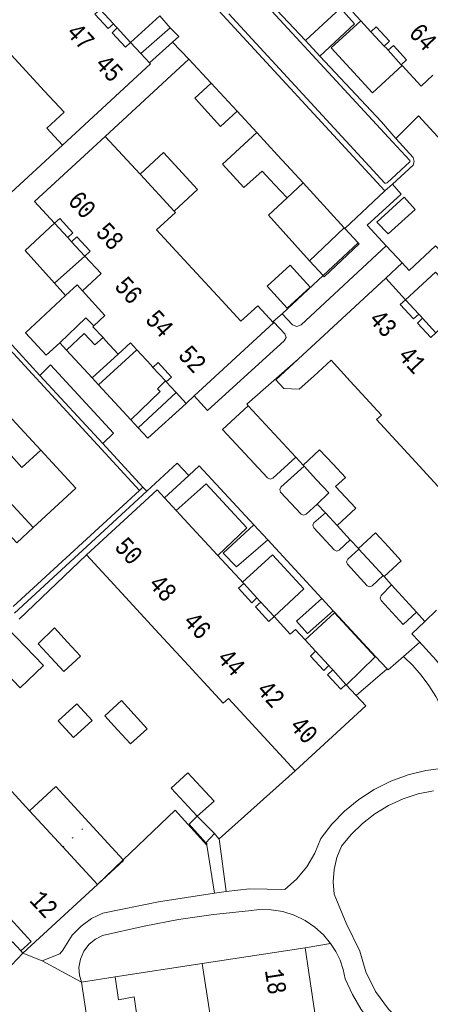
# Model space of a CAD drawing. Header units: metres. Extents: x 196790 to 198335, y 354523 to 356036.
# Tile 39 of 108: x 197444 to 197485, y 354871 to 354968. Entities that reach past the tile are written whole.
import ezdxf

# ---------------------------------------------------------------- set-up
doc = ezdxf.new("R2010")
doc.units = ezdxf.units.M
for name, pattern in [('DGN Style 1', [1.160006, 0.00193, -1.158076]), ('DGN Style 2', [186.027128, 111.616277, -74.410851]), ('DGN Style 3', [260.437979, 186.027128, -74.410851])]:
    doc.linetypes.add(name, pattern=pattern)
for name, color, linetype, lineweight in [('afdak', 252, 'DGN Style 2', 18), ('bij- of bedrijfsgebouw', 252, 'Continuous', 18), ('carport', 252, 'Continuous', 18), ('heg of haag', 252, 'Continuous', 18), ('hoofdgebouw', 252, 'Continuous', 18), ('hoofdgebouw maaiveld', 252, 'Continuous', 18), ('huisnummer BAG', 252, 'Continuous', 18), ('kant keiverharding', 252, 'Continuous', 18), ('kant klinkerverharding', 252, 'Continuous', 18), ('kant tegelverharding', 252, 'Continuous', 18), ('molgoot', 252, 'DGN Style 3', 18), ('overbouw', 252, 'Continuous', 18), ('overige afscheidingen', 252, 'Continuous', 18), ('T22_berm', 252, 'DGN Style 2', 18), ('T22_brandgang', 252, 'DGN Style 2', 18), ('tuinhuis', 252, 'DGN Style 2', 18), ('tussenmuur WOZ', 252, 'DGN Style 1', 18), ('vlakafsluiter grijs', 252, 'DGN Style 2', 18), ('vlakafsluiter groen', 252, 'DGN Style 2', 18)]:
    doc.layers.add(name, color=color, linetype=linetype, lineweight=lineweight)
doc.styles.add('Style-Courier New', font='cour.ttf')

msp = doc.modelspace()

# ---------------------------------------------------------------- linework, layer by layer
at = {"layer": 'afdak'}
for p, q in [((197468.635, 354941.658), (197470.892, 354943.715)), ((197470.892, 354943.715), (197472.859, 354941.557)), ((197470.603, 354939.5), (197468.635, 354941.658)), ((197472.859, 354941.557), (197470.603, 354939.5)), ((197443.068, 354908.076), (197446.633, 354904.392)), ((197444.356, 354902.188), (197440.79, 354905.871)), ((197446.633, 354904.392), (197444.356, 354902.188)), ((197451.118, 354888.916), (197454.466, 354885.263))]:
    msp.add_line(p, q, dxfattribs=at)
at = {"layer": 'afdak', "flags": 128}
for points in [[(197456.134, 354952.68), (197458.427, 354954.794), (197461.77, 354951.154), (197459.48, 354949.052)], [(197445.261, 354890.105), (197447.853, 354892.48), (197451.118, 354888.916)], [(197454.466, 354885.263), (197454.512, 354885.212), (197451.944, 354882.859)]]:
    msp.add_lwpolyline(points, dxfattribs=at)
at = {"layer": 'bij- of bedrijfsgebouw'}
for p, q in [((197464.415, 354960.249), (197463.138, 354961.634)), ((197465.689, 354958.867), (197464.415, 354960.249)), ((197462.795, 354958.753), (197461.59, 354960.07)), ((197467.618, 354956.765), (197469.644, 354954.533)), ((197470.961, 354953.133), (197469.644, 354954.533)), ((197468.145, 354952.964), (197469.369, 354951.663)), ((197472.183, 354951.834), (197470.961, 354953.133)), ((197469.369, 354951.663), (197470.605, 354950.349)), ((197470.605, 354950.349), (197472.183, 354951.834)), ((197476.225, 354947.399), (197472.788, 354944.164)), ((197476.281, 354947.338), (197476.225, 354947.399)), ((197477.593, 354945.924), (197476.281, 354947.338)), ((197472.788, 354944.164), (197474.143, 354942.703)), ((197472.267, 354923.967), (197472.169, 354924.072)), ((197473.506, 354922.638), (197472.267, 354923.967)), ((197474.714, 354921.343), (197473.506, 354922.638)), ((197473.544, 354920.252), (197474.714, 354921.343)), ((197474.365, 354919.371), (197473.544, 354920.252)), ((197475.521, 354918.131), (197474.365, 354919.371)), ((197477.659, 354915.822), (197477.614, 354915.871)), ((197478.898, 354914.467), (197477.659, 354915.822)), ((197480.04, 354913.219), (197478.898, 354914.467)), ((197480.137, 354913.113), (197480.04, 354913.219)), ((197461.761, 354889.562), (197460.483, 354890.946)), ((197450.37, 354873.233), (197453.672, 354873.759)), ((197451.126, 354868.335), (197450.37, 354873.233)), ((197453.672, 354873.759), (197454.031, 354871.505))]:
    msp.add_line(p, q, dxfattribs=at)
at = {"layer": 'bij- of bedrijfsgebouw', "flags": 128}
for points in [[(197461.59, 354960.07), (197461.522, 354960.144), (197463.138, 354961.634)], [(197465.689, 354958.867), (197464.063, 354957.368), (197462.795, 354958.753)], [(197468.145, 354952.964), (197466.347, 354951.365), (197464.238, 354953.649), (197467.618, 354956.765)], [(197474.143, 354942.703), (197474.25, 354942.588), (197477.687, 354945.822), (197477.593, 354945.924)], [(197475.13, 354924.152), (197473.792, 354925.586), (197472.169, 354924.072)], [(197475.372, 354921.957), (197476.338, 354922.857), (197475.13, 354924.152)], [(197475.372, 354921.957), (197477.35, 354919.836), (197475.521, 354918.131)], [(197480.573, 354916.028), (197479.303, 354917.416), (197477.614, 354915.871)], [(197480.137, 354913.113), (197481.826, 354914.658), (197480.573, 354916.028)], [(197447.381, 354905.146), (197446.115, 354906.52), (197447.721, 354908.071), (197449.003, 354906.681)], [(197449.003, 354906.681), (197450.285, 354905.291), (197448.647, 354903.771), (197447.381, 354905.146)], [(197453.929, 354898.044), (197452.666, 354899.423), (197454.307, 354900.923), (197455.565, 354899.544)], [(197455.565, 354899.544), (197456.822, 354898.165), (197455.191, 354896.665), (197453.929, 354898.044)], [(197460.483, 354890.946), (197459.205, 354892.329), (197460.846, 354893.839), (197462.13, 354892.445)], [(197462.13, 354892.445), (197463.414, 354891.051), (197461.761, 354889.562)], [(197455.966, 354869.082), (197455.552, 354871.806), (197454.031, 354871.505)]]:
    msp.add_lwpolyline(points, dxfattribs=at)
at = {"layer": 'carport'}
for p, q in [((197455.204, 354965.626), (197458.071, 354968.232)), ((197472.183, 354951.834), (197476.225, 354947.399)), ((197447.72, 354941.947), (197450.71, 354944.616))]:
    msp.add_line(p, q, dxfattribs=at)
at = {"layer": 'carport', "flags": 128}
for points in [[(197477.841, 354967.764), (197474.943, 354965.096), (197479.006, 354960.68), (197481.907, 354963.348)], [(197470.605, 354950.349), (197468.784, 354948.636), (197472.788, 354944.164)], [(197447.721, 354947.858), (197444.82, 354945.183), (197447.72, 354941.947)], [(197482.24, 354940.337), (197485.198, 354943.055), (197488.191, 354939.821), (197485.238, 354937.088)], [(197463.787, 354915.182), (197466.648, 354917.923), (197462.638, 354922.23), (197459.702, 354919.605)], [(197466.219, 354912.558), (197469.17, 354915.256), (197472.234, 354911.905), (197469.322, 354909.189)], [(197476.434, 354902.473), (197479.27, 354905.228), (197475.269, 354909.561), (197472.37, 354906.909)]]:
    msp.add_lwpolyline(points, dxfattribs=at)
at = {"layer": 'heg of haag'}
for p, q in [((197443.021, 354950.481), (197448.506, 354955.54)), ((197450.874, 354915.248), (197444.235, 354908.924))]:
    msp.add_line(p, q, dxfattribs=at)
at = {"layer": 'hoofdgebouw'}
for p, q in [((197477.079, 354968.59), (197477.841, 354967.764)), ((197453.515, 354967.455), (197453.703, 354967.252)), ((197453.703, 354967.252), (197453.895, 354967.044)), ((197477.841, 354967.764), (197478.84, 354966.679)), ((197455.204, 354965.626), (197456.221, 354964.524)), ((197480.366, 354965.046), (197480.16, 354965.271)), ((197480.539, 354964.859), (197480.366, 354965.046)), ((197443.469, 354964.409), (197446.753, 354960.835)), ((197456.221, 354964.524), (197457.059, 354963.617)), ((197481.834, 354963.428), (197481.907, 354963.348)), ((197452.717, 354956.384), (197456.134, 354952.68)), ((197456.134, 354952.68), (197456.171, 354952.64)), ((197459.48, 354949.052), (197456.171, 354952.64)), ((197457.766, 354947.209), (197460.881, 354943.83)), ((197449.022, 354946.447), (197449.227, 354946.224)), ((197449.227, 354946.224), (197449.402, 354946.035)), ((197450.71, 354944.616), (197452.306, 354942.898)), ((197460.881, 354943.83), (197464.163, 354940.271)), ((197450.46, 354941.194), (197452.306, 354942.898)), ((197480.294, 354942.446), (197471.68, 354934.494)), ((197482.24, 354940.337), (197480.294, 354942.446)), ((197483.555, 354938.923), (197483.743, 354938.718)), ((197469.257, 354938.074), (197461.448, 354930.869)), ((197483.743, 354938.718), (197483.933, 354938.511)), ((197452.74, 354936.34), (197452.492, 354936.609)), ((197453.977, 354934.995), (197452.74, 354936.34)), ((197457.214, 354933.896), (197455.815, 354935.421)), ((197471.68, 354934.494), (197469.48, 354932.463)), ((197457.214, 354933.896), (197457.397, 354933.676)), ((197458.706, 354932.258), (197459.672, 354931.211)), ((197459.672, 354931.211), (197460.659, 354930.141)), ((197460.659, 354930.141), (197461.448, 354930.869)), ((197486.14, 354921.217), (197482.863, 354924.782)), ((197461.277, 354917.9), (197458.542, 354920.862)), ((197461.277, 354917.9), (197464.574, 354914.33)), ((197450.874, 354915.248), (197454.33, 354911.498)), ((197464.574, 354914.33), (197466.328, 354912.441)), ((197454.33, 354911.498), (197457.624, 354907.924)), ((197467.636, 354911.022), (197467.861, 354910.777)), ((197467.861, 354910.777), (197468.015, 354910.61)), ((197469.322, 354909.189), (197470.916, 354907.463)), ((197457.624, 354907.924), (197460.904, 354904.365)), ((197474.714, 354904.361), (197474.884, 354904.177)), ((197474.884, 354904.177), (197475.093, 354903.949)), ((197477.379, 354901.441), (197476.391, 354902.52)), ((197464.839, 354901.139), (197467.928, 354897.79)), ((197467.928, 354897.79), (197471.393, 354894.034)), ((197445.261, 354890.105), (197441.984, 354893.659)), ((197448.549, 354886.54), (197445.261, 354890.105)), ((197451.944, 354882.859), (197448.549, 354886.54)), ((197444.618, 354876.096), (197451.944, 354882.859)), ((197444.408, 354876.323), (197444.618, 354876.096)), ((197472.369, 354876.628), (197462.233, 354875.069)), ((197473.096, 354871.774), (197472.369, 354876.628)), ((197462.233, 354875.069), (197462.99, 354870.197)), ((197473.803, 354867.057), (197473.096, 354871.774))]:
    msp.add_line(p, q, dxfattribs=at)
at = {"layer": 'hoofdgebouw', "flags": 128}
for points in [[(197448.506, 354955.54), (197457.151, 354963.517), (197457.059, 354963.617)], [(197481.907, 354963.348), (197483.787, 354961.325), (197484.938, 354962.394)], [(197446.753, 354960.835), (197448.662, 354958.758), (197446.973, 354957.202), (197448.506, 354955.54)], [(197447.721, 354947.858), (197445.768, 354949.975), (197452.717, 354956.384)], [(197457.766, 354947.209), (197459.606, 354948.897), (197459.48, 354949.052)], [(197451.591, 354937.766), (197452.671, 354938.767), (197450.46, 354941.194)], [(197464.163, 354940.271), (197466.058, 354938.216), (197467.722, 354939.737), (197469.257, 354938.074)], [(197452.492, 354936.609), (197451.503, 354937.684), (197451.591, 354937.766)], [(197455.815, 354935.421), (197455.188, 354936.104), (197453.977, 354934.995)], [(197476.816, 354932.327), (197474.928, 354934.38), (197473.227, 354932.817)], [(197473.227, 354932.817), (197471.781, 354931.54), (197470.277, 354931.62), (197469.48, 354932.463)], [(197479.837, 354928.94), (197479.887, 354928.986), (197476.816, 354932.327)], [(197482.863, 354924.782), (197479.405, 354928.543), (197479.837, 354928.94)], [(197458.542, 354920.862), (197457.817, 354921.647), (197450.874, 354915.248)], [(197473.408, 354905.782), (197472.37, 354906.909), (197471.435, 354907.93), (197470.916, 354907.463)], [(197460.904, 354904.365), (197464.318, 354900.661), (197464.839, 354901.139)], [(197471.393, 354894.034), (197478.336, 354900.41), (197477.379, 354901.441)]]:
    msp.add_lwpolyline(points, dxfattribs=at)
at = {"layer": 'hoofdgebouw maaiveld', "flags": 128}
for points in [[(197452.206, 354968.873), (197451.693, 354968.397), (197453.002, 354966.979), (197453.515, 354967.455)], [(197453.895, 354967.044), (197453.382, 354966.568), (197454.691, 354965.149), (197455.204, 354965.626)], [(197480.16, 354965.271), (197480.675, 354965.746), (197479.37, 354967.168), (197478.84, 354966.679)], [(197481.834, 354963.428), (197482.358, 354963.911), (197481.053, 354965.333), (197480.539, 354964.859)], [(197447.721, 354947.858), (197448.235, 354948.333), (197449.537, 354946.921), (197449.022, 354946.447)], [(197449.402, 354946.035), (197449.916, 354946.509), (197451.225, 354945.091), (197450.71, 354944.616)], [(197482.24, 354940.337), (197481.735, 354939.87), (197483.04, 354938.449), (197483.555, 354938.923)], [(197483.933, 354938.511), (197483.419, 354938.036), (197484.725, 354936.615), (197485.238, 354937.088)], [(197457.397, 354933.676), (197457.912, 354934.151), (197459.221, 354932.732), (197458.706, 354932.258)], [(197466.328, 354912.441), (197465.814, 354911.965), (197467.122, 354910.546), (197467.636, 354911.022)], [(197468.015, 354910.61), (197467.502, 354910.134), (197468.81, 354908.715), (197469.322, 354909.189)], [(197473.408, 354905.782), (197472.894, 354905.307), (197474.2, 354903.886), (197474.714, 354904.361)], [(197475.093, 354903.949), (197474.579, 354903.474), (197475.885, 354902.053), (197476.391, 354902.52)], [(197444.408, 354876.323), (197445.413, 354877.251), (197442.345, 354880.575), (197441.34, 354879.647), (197441.235, 354879.761)]]:
    msp.add_lwpolyline(points, dxfattribs=at)
at = {"layer": 'kant keiverharding', "flags": 128}
for points in [[(197475.291, 354909.581), (197479.292, 354905.249), (197480.447, 354904.038)], [(197487.073, 354902.398), (197486.218, 354903.693), (197485.264, 354904.917), (197483.551, 354906.78)], [(197480.447, 354904.038), (197480.544, 354903.936), (197482.048, 354905.263)], [(197482.048, 354905.263), (197482.953, 354904.391), (197483.792, 354903.436), (197484.552, 354902.408), (197485.226, 354901.315), (197485.805, 354900.169), (197486.284, 354898.982), (197486.659, 354897.769), (197486.929, 354896.541), (197486.88, 354895.922), (197486.699, 354895.314), (197486.394, 354894.757), (197485.99, 354894.286)]]:
    msp.add_lwpolyline(points, dxfattribs=at)
at = {"layer": 'kant klinkerverharding'}
for p, q in [((197457.324, 354975.843), (197480.225, 354951.024)), ((197467.128, 354971.432), (197472.405, 354965.806)), ((197456.221, 354964.524), (197459.109, 354967.06)), ((197459.33, 354965.666), (197457.059, 354963.617)), ((197472.405, 354965.806), (197473.828, 354964.289)), ((197452.717, 354956.384), (197460.931, 354963.971)), ((197460.931, 354963.971), (197463.138, 354961.634)), ((197467.618, 354956.765), (197465.689, 354958.867)), ((197480.225, 354951.024), (197480.953, 354951.698)), ((197480.225, 354951.024), (197476.281, 354947.338)), ((197436.705, 354943.23), (197446.267, 354932.889)), ((197451.424, 354932.66), (197448.908, 354935.39)), ((197453.977, 354934.995), (197451.424, 354932.66)), ((197455.815, 354935.421), (197452.063, 354931.966)), ((197446.267, 354932.889), (197452.461, 354926.191)), ((197452.063, 354931.966), (197455.239, 354928.52)), ((197459.672, 354931.211), (197455.947, 354927.752)), ((197446.374, 354925.551), (197443.132, 354929.061)), ((197452.461, 354926.191), (197456.424, 354921.905)), ((197472.169, 354924.072), (197471.453, 354924.847)), ((197460.933, 354923.063), (197458.542, 354920.862)), ((197456.792, 354921.507), (197443.77, 354909.524)), ((197456.424, 354921.905), (197456.792, 354921.507)), ((197468.693, 354916.723), (197467.316, 354918.214)), ((197474.017, 354910.961), (197468.693, 354916.723)), ((197476.806, 354916.742), (197477.614, 354915.871)), ((197480.137, 354913.113), (197480.875, 354912.297)), ((197475.134, 354909.751), (197474.017, 354910.961)), ((197475.291, 354909.581), (197475.134, 354909.751)), ((197485.299, 354909.805), (197484.133, 354908.699)), ((197483.314, 354909.603), (197484.133, 354908.699)), ((197477.379, 354901.441), (197480.447, 354904.038)), ((197463.448, 354882.002), (197462.72, 354886.725)), ((197464.594, 354882.151), (197463.901, 354887.329)), ((197444.618, 354876.096), (197446.504, 354875.339))]:
    msp.add_line(p, q, dxfattribs=at)
at = {"layer": 'kant klinkerverharding', "flags": 128}
for points in [[(197472.405, 354965.806), (197475.866, 354969.002), (197477.215, 354967.452), (197473.828, 354964.289)], [(197459.109, 354967.06), (197459.946, 354966.222), (197459.33, 354965.666)], [(197473.828, 354964.289), (197479.9, 354957.814), (197481.286, 354956.175)], [(197479.432, 354947.961), (197482.109, 354950.423), (197483.184, 354949.197), (197480.532, 354946.798), (197479.432, 354947.961)], [(197470.125, 354938.952), (197471.124, 354937.852), (197471.56, 354937.701), (197471.987, 354937.876), (197480.359, 354945.628)], [(197448.801, 354940.741), (197449.959, 354941.812), (197450.46, 354941.194)], [(197448.252, 354936.101), (197446.915, 354934.887), (197444.859, 354937.094), (197448.801, 354940.741)], [(197469.3, 354938.114), (197469.233, 354938.186), (197470.125, 354938.952)], [(197451.591, 354937.766), (197450.797, 354938.555), (197448.252, 354936.101)], [(197461.448, 354930.869), (197462.78, 354929.442), (197470.323, 354936.289), (197470.498, 354936.618), (197470.361, 354936.965), (197469.3, 354938.114)], [(197448.908, 354935.39), (197450.629, 354937.011), (197451.692, 354935.886), (197452.492, 354936.609)], [(197471.68, 354934.494), (197466.635, 354930.051), (197466.782, 354929.903)], [(197452.461, 354926.191), (197453.533, 354927.205), (197447.319, 354933.934), (197446.267, 354932.889)], [(197455.239, 354928.52), (197458.129, 354931.307), (197457.85, 354931.585), (197458.625, 354932.346)], [(197455.947, 354927.752), (197456.889, 354926.73), (197460.659, 354930.141)], [(197466.782, 354929.903), (197464.255, 354927.591), (197468.683, 354922.809), (197468.927, 354922.694), (197469.181, 354922.787), (197471.453, 354924.847)], [(197445.627, 354917.935), (197449.816, 354921.824), (197446.374, 354925.551)], [(197460.933, 354923.063), (197459.79, 354924.266), (197456.792, 354921.507)], [(197467.316, 354918.214), (197461.963, 354924.008), (197460.933, 354923.063)], [(197473.544, 354920.252), (197472.466, 354919.239), (197472.217, 354919.146), (197471.974, 354919.255), (197469.965, 354921.426), (197469.881, 354921.674), (197469.992, 354921.911), (197472.267, 354923.967)], [(197440.846, 354919.853), (197444, 354916.424), (197445.627, 354917.935)], [(197476.806, 354916.742), (197475.728, 354915.716), (197475.48, 354915.623), (197475.238, 354915.731), (197473.216, 354917.914), (197473.132, 354918.162), (197473.243, 354918.4), (197474.365, 354919.371)], [(197467.316, 354918.214), (197464.312, 354915.415), (197465.624, 354914.065), (197468.693, 354916.723)], [(197480.04, 354913.219), (197478.978, 354912.207), (197478.729, 354912.114), (197478.486, 354912.223), (197476.538, 354914.327), (197476.447, 354914.578), (197476.559, 354914.82), (197477.659, 354915.822)], [(197483.314, 354909.603), (197482.023, 354908.404), (197479.847, 354910.754), (197479.742, 354911.009), (197479.855, 354911.26), (197480.875, 354912.297)], [(197474.017, 354910.961), (197471.511, 354908.749), (197472.611, 354907.536), (197475.134, 354909.751)], [(197484.133, 354908.699), (197482.877, 354907.481), (197483.551, 354906.78)], [(197485.99, 354894.286), (197484.248, 354894.051), (197482.51, 354893.621), (197480.809, 354892.996), (197479.178, 354892.181), (197477.647, 354891.189), (197476.245, 354890.042), (197474.992, 354888.763), (197473.905, 354887.381), (197473.332, 354885.941), (197472.531, 354884.592), (197471.528, 354883.386), (197470.364, 354882.363), (197466.893, 354882.418), (197464.594, 354882.151)], [(197484.778, 354868.892), (197484.348, 354868.62), (197483.842, 354868.469), (197483.313, 354868.464), (197482.823, 354868.598), (197482.414, 354868.836), (197480.561, 354870.591), (197479.28, 354872.328), (197478.33, 354874.266), (197477.749, 354876.309), (197476.394, 354879.062), (197475.226, 354881.9), (197475.134, 354883.098), (197475.228, 354884.31), (197475.507, 354885.493), (197475.958, 354886.607), (197476.912, 354887.774), (197478.011, 354888.848), (197479.242, 354889.803), (197480.582, 354890.615), (197482.007, 354891.268), (197483.488, 354891.75), (197484.994, 354892.056)], [(197463.461, 354887.86), (197463.899, 354887.348), (197463.901, 354887.329)], [(197462.72, 354886.725), (197462.698, 354886.865), (197462.604, 354886.946)], [(197446.504, 354875.339), (197448.256, 354876.047), (197448.551, 354876.404), (197448.789, 354876.814), (197449.467, 354877.853), (197450.336, 354878.767), (197451.358, 354879.507), (197452.479, 354880.039), (197457.943, 354881.137), (197463.448, 354882.002)], [(197474.882, 354877.053), (197474.174, 354877.903), (197473.33, 354878.669), (197472.365, 354879.321), (197471.306, 354879.832), (197470.184, 354880.184), (197469.035, 354880.369), (197467.895, 354880.389), (197466.797, 354880.254), (197463.357, 354879.899), (197459.931, 354879.402), (197456.529, 354878.765), (197452.457, 354877.823), (197451.755, 354877.485), (197451.114, 354876.968), (197450.6, 354876.294), (197450.263, 354875.516), (197450.125, 354874.703), (197450.173, 354873.926), (197450.37, 354873.233)], [(197485.101, 354862.436), (197484.939, 354863.309), (197484.161, 354864.533), (197483.199, 354865.639), (197482.08, 354866.588), (197480.847, 354867.351), (197480.091, 354867.973), (197478.926, 354869.203), (197477.897, 354870.561), (197477.024, 354872.025), (197476.321, 354873.566), (197476.119, 354874.492), (197475.808, 354875.395), (197475.392, 354876.254), (197474.882, 354877.053)], [(197444.618, 354876.096), (197441.783, 354873.157), (197440.63, 354874.467)]]:
    msp.add_lwpolyline(points, dxfattribs=at)
at = {"layer": 'kant tegelverharding'}
for p, q in [((197481.916, 354943.943), (197480.359, 354945.628)), ((197461.761, 354889.562), (197463.461, 354887.86)), ((197462.604, 354886.946), (197460.964, 354888.788)), ((197462.604, 354886.946), (197463.461, 354887.86))]:
    msp.add_line(p, q, dxfattribs=at)
at = {"layer": 'kant tegelverharding', "flags": 128}
for points in [[(197481.286, 354956.175), (197483.513, 354958.423), (197486.939, 354954.7)], [(197480.953, 354951.698), (197482.989, 354953.544), (197483.102, 354953.928), (197483.002, 354954.315), (197481.286, 354956.175)], [(197480.359, 354945.628), (197478.469, 354947.674), (197481.809, 354950.723), (197480.953, 354951.698)], [(197486.82, 354943.882), (197485.208, 354945.633), (197482.594, 354943.209), (197481.916, 354943.943)]]:
    msp.add_lwpolyline(points, dxfattribs=at)
at = {"layer": 'molgoot'}
msp.add_line((197443.652, 354910.174), (197456.074, 354921.582), dxfattribs=at)
at = {"layer": 'molgoot', "flags": 128}
for points in [[(197464.853, 354968.435), (197480.215, 354951.804), (197480.327, 354951.794), (197480.437, 354951.813), (197482.687, 354953.877), (197482.693, 354953.945), (197482.685, 354954.013), (197480.955, 354955.87), (197466.083, 354971.999)], [(197456.074, 354921.582), (197437.179, 354942.108), (197436.914, 354942.268), (197436.459, 354942.408), (197435.989, 354942.331), (197435.856, 354942.284), (197426.145, 354933.13), (197425.489, 354932.835), (197422.255, 354932.916), (197422.094, 354932.973), (197421.943, 354933.053), (197409.163, 354946.949), (197408.885, 354947.329), (197408.772, 354947.786), (197409.165, 354950.891), (197409.162, 354950.953), (197409.136, 354951.01), (197399.14, 354961.875)]]:
    msp.add_lwpolyline(points, dxfattribs=at)
at = {"layer": 'overbouw'}
for p, q in [((197452.206, 354968.873), (197453.515, 354967.455)), ((197453.895, 354967.044), (197455.204, 354965.626)), ((197478.84, 354966.679), (197480.16, 354965.271)), ((197480.539, 354964.859), (197481.834, 354963.428)), ((197447.721, 354947.858), (197449.022, 354946.447)), ((197449.402, 354946.035), (197450.71, 354944.616)), ((197482.24, 354940.337), (197483.555, 354938.923)), ((197483.933, 354938.511), (197485.238, 354937.088)), ((197457.397, 354933.676), (197458.625, 354932.346)), ((197458.625, 354932.346), (197458.706, 354932.258)), ((197466.328, 354912.441), (197467.636, 354911.022)), ((197468.015, 354910.61), (197469.322, 354909.189)), ((197473.408, 354905.782), (197474.714, 354904.361)), ((197475.093, 354903.949), (197476.391, 354902.52))]:
    msp.add_line(p, q, dxfattribs=at)
at = {"layer": 'overbouw', "flags": 128}
msp.add_lwpolyline([(197441.511, 354875.282), (197443.592, 354877.207), (197444.408, 354876.323)], dxfattribs=at)
at = {"layer": 'overige afscheidingen'}
for p, q in [((197477.593, 354945.924), (197474.143, 354942.703)), ((197474.143, 354942.703), (197470.125, 354938.952)), ((197471.453, 354924.847), (197466.782, 354929.903)), ((197475.521, 354918.131), (197476.806, 354916.742)), ((197480.875, 354912.297), (197483.314, 354909.603)), ((197471.393, 354894.034), (197463.901, 354887.329)), ((197451.944, 354882.859), (197454.466, 354885.263)), ((197474.882, 354877.053), (197472.369, 354876.628)), ((197462.233, 354875.069), (197453.672, 354873.759))]:
    msp.add_line(p, q, dxfattribs=at)
at = {"layer": 'overige afscheidingen', "flags": 128}
msp.add_lwpolyline([(197454.466, 354885.263), (197459.585, 354890.141), (197462.72, 354886.725)], dxfattribs=at)
at = {"layer": 'T22_berm'}
msp.add_line((197469.257, 354938.074), (197469.3, 354938.114), dxfattribs=at)
at = {"layer": 'T22_brandgang'}
msp.add_line((197461.761, 354889.562), (197460.964, 354888.788), dxfattribs=at)
at = {"layer": 'tuinhuis', "flags": 128}
msp.add_lwpolyline([(197449.914, 354900.618), (197451.425, 354898.983), (197449.595, 354897.291), (197448.084, 354898.926), (197449.914, 354900.618)], dxfattribs=at)
at = {"layer": 'tussenmuur WOZ'}
msp.add_line((197448.549, 354886.54), (197451.118, 354888.916), dxfattribs=at)
at = {"layer": 'vlakafsluiter grijs'}
for p, q in [((197459.109, 354967.06), (197458.071, 354968.232)), ((197459.33, 354965.666), (197460.931, 354963.971)), ((197481.916, 354943.943), (197480.294, 354942.446)), ((197447.72, 354941.947), (197448.801, 354940.741)), ((197448.908, 354935.39), (197448.252, 354936.101)), ((197451.424, 354932.66), (197452.063, 354931.966)), ((197455.947, 354927.752), (197455.239, 354928.52)), ((197483.648, 354906.675), (197482.048, 354905.263)), ((197463.448, 354882.002), (197464.594, 354882.151)), ((197446.504, 354875.339), (197450.37, 354873.233))]:
    msp.add_line(p, q, dxfattribs=at)
at = {"layer": 'vlakafsluiter groen'}
for p, q in [((197456.074, 354921.582), (197456.424, 354921.905)), ((197445.627, 354917.935), (197442.464, 354921.341))]:
    msp.add_line(p, q, dxfattribs=at)
at = {"layer": 'vlakafsluiter groen', "flags": 128}
msp.add_lwpolyline([(197443.132, 354929.061), (197441.328, 354927.395), (197444.518, 354923.838), (197446.374, 354925.551)], dxfattribs=at)

# ---------------------------------------------------------------- texts
at = {"layer": 'huisnummer BAG', "style": 'Style-Courier New', "width": 0.694444}
for s, rotation, p in [('47', 312.68996, (197448.794, 354966.518)), ('64', 312.85191, (197482.466, 354966.469)), ('45', 312.68996, (197451.604, 354963.417)), ('60', 312.77093, (197448.932, 354949.977)), ('58', 312.77093, (197451.672, 354946.892)), ('56', 312.77093, (197453.521, 354941.578)), ('54', 312.77093, (197456.554, 354938.302)), ('43', 312.609, (197478.541, 354938.332)), ('52', 312.77093, (197459.78, 354934.807)), ('41', 312.609, (197481.407, 354934.753)), ('50', 312.68996, (197453.525, 354915.954)), ('48', 312.68996, (197456.881, 354912.314)), ('46', 312.68996, (197460.278, 354908.629)), ('44', 312.68996, (197463.614, 354905.009)), ('42', 312.68996, (197467.5, 354901.894)), ('40', 312.68996, (197470.759, 354898.359)), ('12', 312.85191, (197445.174, 354881.231)), ('18', 278.74616, (197468.406, 354874.409))]:
    msp.add_text(s, height=1.8, rotation=rotation, dxfattribs=at).set_placement(p)

doc.saveas('drawing.dxf')
